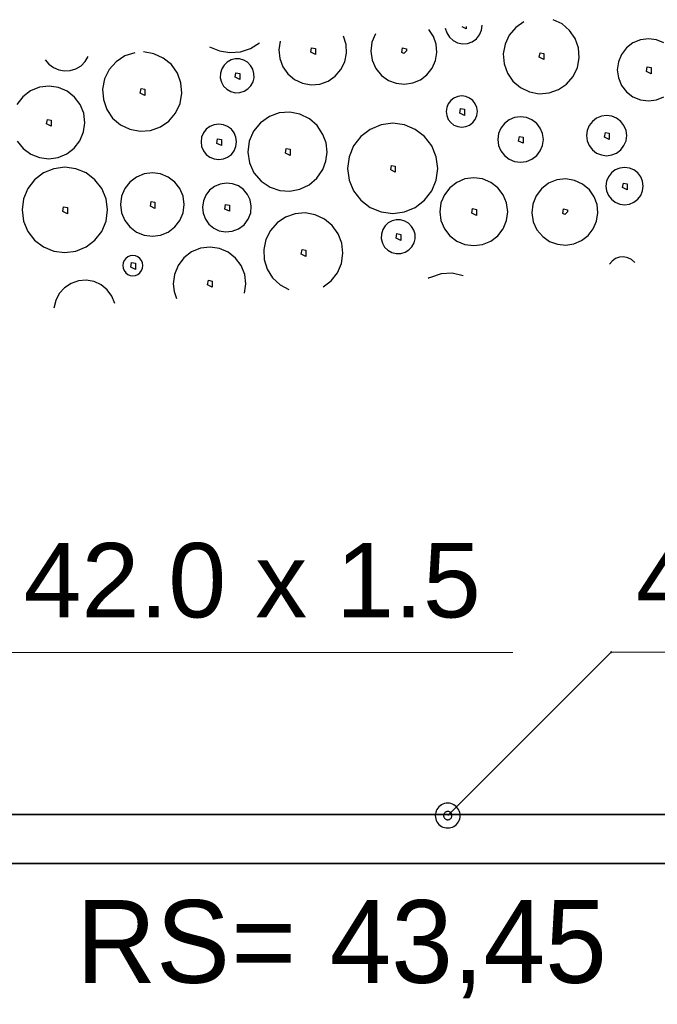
# Model space of a CAD drawing. Extents: x -94 to 1256, y 388 to 888.
# Tile 12 of 51: x 79 to 95, y 692 to 716. Entities that reach past the tile are written whole.
import ezdxf
from ezdxf.lldxf.tags import DXFTag

# ---------------------------------------------------------------- set-up
doc = ezdxf.new("R2010")
doc.units = 0
doc.layers.get('0').update_dxf_attribs({"lineweight": 25})
doc.layers.add('01AFU Allgemein Bemaßung', color=7, linetype='Continuous', lineweight=25)
for name, color, linetype, lineweight, true_color in [('S_Betriebswasser', 3, 'Buchstabe-B', 35, 0x00ff00), ('S_Mass', 150, 'Continuous', 25, 0x007fff), ('X_Schraffur', 7, 'Continuous', 25, 0xc0c0c0)]:
    doc.layers.add(name, color=color, linetype=linetype, lineweight=lineweight, true_color=true_color)
doc.styles.get("Standard").update_dxf_attribs({"font": 'arial.ttf'})
tags = doc.linetypes.add('Buchstabe-B', pattern='A,82,-6,["B",Standard,S=3.6,R=0,X=-3.6,Y=-1.8],-2', length=90).pattern_tags.tags
tags[15:16] = [DXFTag(74, 4), DXFTag(75, 0), DXFTag(340, '0'), DXFTag(46, 0.0), DXFTag(50, 0.0), DXFTag(44, 0.0), DXFTag(45, 0.0)]
tags[4:5] = [DXFTag(74, 4), DXFTag(75, 0), DXFTag(340, '0'), DXFTag(46, 0.0), DXFTag(50, 0.0), DXFTag(44, 0.0), DXFTag(45, 0.0)]

# ---------------------------------------------------------------- blocks, each defined once
blk = doc.blocks.new('Schraffur-A07F5X31WF', base_point=(-12.157, 701.616))
at = {"color": 0, "linetype": 'ByBlock', "lineweight": -2, "ltscale": 0.25}
for p, q in [((90.322, 715.534), (90.339, 715.654)), ((91.343, 715.734), (91.146, 715.597)), ((92.265, 715.686), (92.049, 715.789)), ((92.446, 715.53), (92.265, 715.686)), ((87.764, 715.451), (87.675, 715.248)), ((89.159, 715.386), (89.048, 715.552)), ((89.443, 715.584), (89.479, 715.468)), ((89.479, 715.468), (89.544, 715.365)), ((89.952, 715.566), (89.851, 715.616)), ((89.952, 715.624), (89.952, 715.566)), ((90.197, 715.329), (90.273, 715.423)), ((90.273, 715.423), (90.322, 715.534)), ((90.991, 715.415), (90.889, 715.199)), ((91.146, 715.597), (90.991, 715.415)), ((92.582, 715.332), (92.446, 715.53)), ((84.743, 715.096), (84.962, 715.23)), ((85.457, 715.269), (85.425, 715.061)), ((87.051, 715.189), (86.985, 715.39)), ((87.062, 714.978), (87.051, 715.189)), ((87.675, 715.248), (87.644, 715.028)), ((89.224, 715.197), (89.159, 715.386)), ((89.241, 714.997), (89.224, 715.197)), ((89.544, 715.365), (89.635, 715.284)), ((89.635, 715.284), (89.743, 715.23)), ((89.743, 715.23), (89.863, 715.207)), ((89.863, 715.207), (89.984, 715.217)), ((89.984, 715.217), (90.098, 715.258)), ((90.098, 715.258), (90.197, 715.329)), ((90.889, 715.199), (90.846, 714.963)), ((92.661, 715.106), (92.582, 715.332)), ((93.976, 715.227), (93.82, 715.107)), ((94.157, 715.302), (93.976, 715.227)), ((94.351, 715.327), (94.157, 715.302)), ((94.546, 715.302), (94.351, 715.327)), ((94.727, 715.227), (94.546, 715.302)), ((81.945, 714.992), (81.706, 714.912)), ((82.406, 714.967), (82.157, 715.009)), ((82.635, 714.863), (82.406, 714.967)), ((83.753, 715.135), (83.99, 715.036)), ((83.99, 715.036), (84.243, 714.996)), ((84.243, 714.996), (84.499, 715.016)), ((84.499, 715.016), (84.743, 715.096)), ((85.425, 715.061), (85.446, 714.851)), ((86.197, 715.002), (86.216, 715.113)), ((86.309, 714.946), (86.197, 715.002)), ((86.216, 715.113), (86.309, 715.094)), ((86.309, 715.094), (86.309, 714.946)), ((87.02, 714.771), (87.062, 714.978)), ((87.644, 715.028), (87.676, 714.809)), ((88.396, 714.994), (88.414, 715.106)), ((88.444, 714.971), (88.396, 714.994)), ((88.414, 715.106), (88.507, 715.087)), ((88.444, 714.971), (88.507, 715.035)), ((88.507, 715.087), (88.507, 715.035)), ((89.208, 714.8), (89.241, 714.997)), ((90.846, 714.963), (90.865, 714.724)), ((91.716, 714.881), (91.734, 714.992)), ((91.734, 714.992), (91.827, 714.974)), ((91.827, 714.974), (91.827, 714.825)), ((92.679, 714.868), (92.661, 715.106)), ((93.701, 714.952), (93.626, 714.771)), ((93.82, 715.107), (93.701, 714.952)), ((79.785, 714.821), (79.873, 714.715)), ((79.873, 714.715), (79.983, 714.631)), ((80.647, 714.678), (80.748, 714.78)), ((80.748, 714.78), (80.821, 714.903)), ((81.496, 714.773), (81.33, 714.584)), ((81.706, 714.912), (81.496, 714.773)), ((82.829, 714.703), (82.635, 714.863)), ((82.974, 714.497), (82.829, 714.703)), ((84.177, 714.766), (84.101, 714.694)), ((84.27, 714.817), (84.177, 714.766)), ((84.372, 714.842), (84.27, 714.817)), ((84.477, 714.84), (84.372, 714.842)), ((84.579, 714.812), (84.477, 714.84)), ((84.67, 714.759), (84.579, 714.812)), ((84.744, 714.685), (84.67, 714.759)), ((85.446, 714.851), (85.52, 714.653)), ((86.926, 714.582), (87.02, 714.771)), ((87.676, 714.809), (87.767, 714.606)), ((89.126, 714.617), (89.208, 714.8)), ((90.865, 714.724), (90.945, 714.499)), ((91.827, 714.825), (91.716, 714.881)), ((92.636, 714.632), (92.679, 714.868)), ((93.626, 714.771), (93.6, 714.576)), ((79.983, 714.631), (80.11, 714.576)), ((80.11, 714.576), (80.246, 714.551)), ((80.246, 714.551), (80.389, 714.56)), ((80.389, 714.56), (80.525, 714.603)), ((80.525, 714.603), (80.647, 714.678)), ((81.33, 714.584), (81.218, 714.358)), ((83.061, 714.261), (82.974, 714.497)), ((84.013, 714.499), (84.01, 714.388)), ((84.045, 714.605), (84.013, 714.499)), ((84.101, 714.694), (84.045, 714.605)), ((84.372, 714.398), (84.39, 714.509)), ((84.39, 714.509), (84.483, 714.49)), ((84.483, 714.49), (84.483, 714.342)), ((84.797, 714.594), (84.744, 714.685)), ((84.825, 714.492), (84.797, 714.594)), ((84.827, 714.387), (84.825, 714.492)), ((85.52, 714.653), (85.642, 714.481)), ((85.642, 714.481), (85.804, 714.346)), ((86.788, 714.423), (86.926, 714.582)), ((87.767, 714.606), (87.909, 714.437)), ((88.843, 714.339), (89.002, 714.46)), ((89.002, 714.46), (89.126, 714.617)), ((90.945, 714.499), (91.081, 714.302)), ((92.532, 714.416), (92.636, 714.632)), ((93.6, 714.576), (93.626, 714.382)), ((94.304, 714.54), (94.323, 714.651)), ((94.416, 714.484), (94.304, 714.54)), ((94.323, 714.651), (94.416, 714.633)), ((94.416, 714.633), (94.416, 714.484)), ((81.218, 714.358), (81.17, 714.111)), ((83.084, 714.01), (83.061, 714.261)), ((84.01, 714.388), (84.037, 714.281)), ((84.037, 714.281), (84.092, 714.185)), ((84.483, 714.342), (84.372, 714.398)), ((84.751, 714.192), (84.802, 714.285)), ((84.802, 714.285), (84.827, 714.387)), ((85.804, 714.346), (85.996, 714.256)), ((85.996, 714.256), (86.203, 714.219)), ((86.203, 714.219), (86.414, 714.235)), ((86.414, 714.235), (86.613, 714.305)), ((86.613, 714.305), (86.788, 714.423)), ((87.909, 714.437), (88.074, 714.322)), ((88.074, 714.322), (88.261, 714.253)), ((88.261, 714.253), (88.46, 714.232)), ((88.46, 714.232), (88.658, 714.261)), ((88.658, 714.261), (88.843, 714.339)), ((91.081, 714.302), (91.263, 714.147)), ((92.179, 714.099), (92.377, 714.234)), ((92.377, 714.234), (92.532, 714.416)), ((93.626, 714.382), (93.701, 714.201)), ((79.429, 714.068), (79.243, 713.926)), ((79.646, 714.156), (79.429, 714.068)), ((79.878, 714.183), (79.646, 714.156)), ((80.103, 714.15), (79.878, 714.183)), ((80.311, 714.06), (80.103, 714.15)), ((80.49, 713.919), (80.311, 714.06)), ((81.17, 714.111), (81.187, 713.86)), ((82.079, 714.014), (82.098, 714.126)), ((82.19, 713.959), (82.079, 714.014)), ((82.098, 714.126), (82.19, 714.107)), ((82.19, 714.107), (82.19, 713.959)), ((83.04, 713.762), (83.084, 714.01)), ((84.092, 714.185), (84.17, 714.107)), ((84.17, 714.107), (84.266, 714.052)), ((84.266, 714.052), (84.373, 714.025)), ((84.373, 714.025), (84.484, 714.028)), ((84.484, 714.028), (84.59, 714.06)), ((84.59, 714.06), (84.679, 714.116)), ((84.679, 714.116), (84.751, 714.192)), ((91.263, 714.147), (91.48, 714.044)), ((91.48, 714.044), (91.715, 714)), ((91.715, 714), (91.954, 714.019)), ((91.954, 714.019), (92.179, 714.099)), ((93.701, 714.201), (93.82, 714.045)), ((93.82, 714.045), (93.976, 713.926)), ((79.243, 713.926), (79.101, 713.74)), ((80.627, 713.738), (80.49, 713.919)), ((81.187, 713.86), (81.269, 713.622)), ((82.933, 713.533), (83.04, 713.762)), ((89.516, 713.759), (89.479, 713.668)), ((89.576, 713.837), (89.516, 713.759)), ((89.655, 713.897), (89.576, 713.837)), ((89.746, 713.935), (89.655, 713.897)), ((89.844, 713.948), (89.746, 713.935)), ((89.941, 713.935), (89.844, 713.948)), ((90.032, 713.897), (89.941, 713.935)), ((90.111, 713.837), (90.032, 713.897)), ((90.171, 713.759), (90.111, 713.837)), ((90.208, 713.668), (90.171, 713.759)), ((93.976, 713.926), (94.157, 713.851)), ((94.157, 713.851), (94.351, 713.825)), ((94.351, 713.825), (94.546, 713.851)), ((94.546, 713.851), (94.727, 713.926)), ((80.712, 713.527), (80.627, 713.738)), ((80.74, 713.301), (80.712, 713.527)), ((81.269, 713.622), (81.41, 713.413)), ((82.771, 713.341), (82.933, 713.533)), ((85.436, 713.536), (85.197, 713.452)), ((85.688, 713.555), (85.436, 713.536)), ((85.936, 713.508), (85.688, 713.555)), ((86.163, 713.397), (85.936, 713.508)), ((89.479, 713.668), (89.466, 713.57)), ((89.466, 713.57), (89.479, 713.472)), ((89.796, 713.534), (89.815, 713.645)), ((89.908, 713.478), (89.796, 713.534)), ((89.815, 713.645), (89.908, 713.627)), ((89.908, 713.627), (89.908, 713.478)), ((90.221, 713.57), (90.208, 713.668)), ((90.208, 713.472), (90.221, 713.57)), ((79.816, 713.27), (79.835, 713.381)), ((79.927, 713.214), (79.816, 713.27)), ((79.835, 713.381), (79.927, 713.363)), ((79.927, 713.363), (79.927, 713.214)), ((80.709, 713.076), (80.74, 713.301)), ((81.41, 713.413), (81.601, 713.249)), ((82.564, 713.198), (82.771, 713.341)), ((84.981, 713.301), (84.815, 713.096)), ((85.197, 713.452), (84.981, 713.301)), ((86.353, 713.23), (86.163, 713.397)), ((88.175, 713.285), (87.893, 713.247)), ((88.457, 713.247), (88.175, 713.285)), ((89.479, 713.472), (89.516, 713.381)), ((89.516, 713.381), (89.576, 713.303)), ((89.576, 713.303), (89.655, 713.243)), ((90.032, 713.243), (90.111, 713.303)), ((90.111, 713.303), (90.171, 713.381)), ((90.171, 713.381), (90.208, 713.472)), ((90.874, 713.284), (90.786, 713.17)), ((90.988, 713.371), (90.874, 713.284)), ((91.121, 713.426), (90.988, 713.371)), ((91.264, 713.445), (91.121, 713.426)), ((91.406, 713.426), (91.264, 713.445)), ((91.539, 713.371), (91.406, 713.426)), ((91.653, 713.284), (91.539, 713.371)), ((91.741, 713.17), (91.653, 713.284)), ((92.998, 713.332), (92.921, 713.232)), ((93.099, 713.409), (92.998, 713.332)), ((93.216, 713.458), (93.099, 713.409)), ((93.342, 713.474), (93.216, 713.458)), ((93.467, 713.458), (93.342, 713.474)), ((93.585, 713.409), (93.467, 713.458)), ((93.685, 713.332), (93.585, 713.409)), ((93.762, 713.232), (93.685, 713.332)), ((80.622, 712.866), (80.709, 713.076)), ((81.601, 713.249), (81.828, 713.14)), ((81.828, 713.14), (82.075, 713.093)), ((82.075, 713.093), (82.327, 713.113)), ((82.327, 713.113), (82.564, 713.198)), ((83.604, 713.052), (83.561, 712.948)), ((83.672, 713.141), (83.604, 713.052)), ((83.761, 713.209), (83.672, 713.141)), ((83.864, 713.251), (83.761, 713.209)), ((83.975, 713.266), (83.864, 713.251)), ((84.086, 713.251), (83.975, 713.266)), ((84.189, 713.209), (84.086, 713.251)), ((84.278, 713.141), (84.189, 713.209)), ((84.346, 713.052), (84.278, 713.141)), ((84.389, 712.948), (84.346, 713.052)), ((84.815, 713.096), (84.711, 712.853)), ((86.492, 713.019), (86.353, 713.23)), ((87.63, 713.139), (87.405, 712.965)), ((87.893, 713.247), (87.63, 713.139)), ((88.72, 713.139), (88.457, 713.247)), ((88.945, 712.965), (88.72, 713.139)), ((89.655, 713.243), (89.746, 713.205)), ((89.746, 713.205), (89.844, 713.192)), ((89.844, 713.192), (89.941, 713.205)), ((89.941, 713.205), (90.032, 713.243)), ((90.731, 713.037), (90.712, 712.894)), ((90.786, 713.17), (90.731, 713.037)), ((91.796, 713.037), (91.741, 713.17)), ((91.815, 712.894), (91.796, 713.037)), ((92.873, 713.114), (92.856, 712.989)), ((92.921, 713.232), (92.873, 713.114)), ((93.295, 712.953), (93.313, 713.064)), ((93.313, 713.064), (93.406, 713.045)), ((93.406, 713.045), (93.406, 712.897)), ((93.811, 713.114), (93.762, 713.232)), ((93.827, 712.989), (93.811, 713.114)), ((79.109, 712.858), (79.25, 712.679)), ((80.483, 712.686), (80.622, 712.866)), ((83.561, 712.948), (83.547, 712.838)), ((83.547, 712.838), (83.561, 712.727)), ((83.928, 712.801), (83.946, 712.913)), ((84.039, 712.746), (83.928, 712.801)), ((83.946, 712.913), (84.039, 712.894)), ((84.039, 712.894), (84.039, 712.746)), ((84.403, 712.838), (84.389, 712.948)), ((84.389, 712.727), (84.403, 712.838)), ((84.711, 712.853), (84.677, 712.592)), ((86.565, 712.811), (86.492, 713.019)), ((86.589, 712.592), (86.565, 712.811)), ((87.405, 712.965), (87.232, 712.74)), ((89.118, 712.74), (88.945, 712.965)), ((90.712, 712.894), (90.731, 712.751)), ((91.217, 712.858), (91.235, 712.969)), ((91.328, 712.802), (91.217, 712.858)), ((91.235, 712.969), (91.328, 712.951)), ((91.328, 712.951), (91.328, 712.802)), ((91.796, 712.751), (91.815, 712.894)), ((92.856, 712.989), (92.873, 712.863)), ((92.873, 712.863), (92.921, 712.746)), ((93.406, 712.897), (93.295, 712.953)), ((93.762, 712.746), (93.811, 712.863)), ((93.811, 712.863), (93.827, 712.989)), ((79.25, 712.679), (79.432, 712.543)), ((80.303, 712.547), (80.483, 712.686)), ((83.561, 712.727), (83.604, 712.623)), ((83.604, 712.623), (83.672, 712.535)), ((84.278, 712.535), (84.346, 712.623)), ((84.346, 712.623), (84.389, 712.727)), ((84.677, 712.592), (84.716, 712.331)), ((85.585, 712.565), (85.604, 712.676)), ((85.697, 712.509), (85.585, 712.565)), ((85.604, 712.676), (85.697, 712.658)), ((85.697, 712.658), (85.697, 712.509)), ((86.561, 712.373), (86.589, 712.592)), ((87.232, 712.74), (87.123, 712.477)), ((89.227, 712.477), (89.118, 712.74)), ((90.731, 712.751), (90.786, 712.618)), ((90.786, 712.618), (90.874, 712.504)), ((91.653, 712.504), (91.741, 712.618)), ((91.741, 712.618), (91.796, 712.751)), ((92.921, 712.746), (92.998, 712.645)), ((92.998, 712.645), (93.099, 712.568)), ((93.099, 712.568), (93.216, 712.52)), ((93.467, 712.52), (93.585, 712.568)), ((93.585, 712.568), (93.685, 712.645)), ((93.685, 712.645), (93.762, 712.746)), ((79.432, 712.543), (79.642, 712.457)), ((79.642, 712.457), (79.868, 712.429)), ((79.868, 712.429), (80.093, 712.46)), ((80.093, 712.46), (80.303, 712.547)), ((83.672, 712.535), (83.761, 712.467)), ((83.761, 712.467), (83.864, 712.424)), ((83.864, 712.424), (83.975, 712.409)), ((83.975, 712.409), (84.086, 712.424)), ((84.086, 712.424), (84.189, 712.467)), ((84.189, 712.467), (84.278, 712.535)), ((84.716, 712.331), (84.825, 712.09)), ((86.484, 712.166), (86.561, 712.373)), ((87.123, 712.477), (87.086, 712.195)), ((89.264, 712.195), (89.227, 712.477)), ((90.874, 712.504), (90.988, 712.417)), ((90.988, 712.417), (91.121, 712.362)), ((91.121, 712.362), (91.264, 712.343)), ((91.264, 712.343), (91.406, 712.362)), ((91.406, 712.362), (91.539, 712.417)), ((91.539, 712.417), (91.653, 712.504)), ((93.216, 712.52), (93.342, 712.503)), ((93.342, 712.503), (93.467, 712.52)), ((79.739, 712.085), (79.525, 711.921)), ((79.988, 712.188), (79.739, 712.085)), ((80.255, 712.223), (79.988, 712.188)), ((80.522, 712.188), (80.255, 712.223)), ((80.771, 712.085), (80.522, 712.188)), ((80.984, 711.921), (80.771, 712.085)), ((82.37, 712.09), (82.171, 712.064)), ((82.569, 712.064), (82.37, 712.09)), ((84.825, 712.09), (84.995, 711.889)), ((86.344, 711.963), (86.484, 712.166)), ((87.086, 712.195), (87.123, 711.913)), ((88.128, 712.159), (88.146, 712.27)), ((88.239, 712.103), (88.128, 712.159)), ((88.146, 712.27), (88.239, 712.252)), ((88.239, 712.252), (88.239, 712.103)), ((89.227, 711.913), (89.264, 712.195)), ((93.458, 712.087), (93.387, 711.994)), ((93.552, 712.159), (93.458, 712.087)), ((93.66, 712.204), (93.552, 712.159)), ((93.777, 712.219), (93.66, 712.204)), ((93.894, 712.204), (93.777, 712.219)), ((94.003, 712.159), (93.894, 712.204)), ((94.096, 712.087), (94.003, 712.159)), ((94.168, 711.994), (94.096, 712.087)), ((79.525, 711.921), (79.361, 711.707)), ((81.148, 711.707), (80.984, 711.921)), ((81.828, 711.866), (81.706, 711.707)), ((81.986, 711.987), (81.828, 711.866)), ((82.171, 712.064), (81.986, 711.987)), ((82.754, 711.987), (82.569, 712.064)), ((82.912, 711.866), (82.754, 711.987)), ((83.034, 711.707), (82.912, 711.866)), ((84.158, 711.84), (84.01, 711.818)), ((84.307, 711.824), (84.158, 711.84)), ((84.995, 711.889), (85.214, 711.741)), ((86.157, 711.802), (86.344, 711.963)), ((87.123, 711.913), (87.232, 711.651)), ((89.118, 711.651), (89.227, 711.913)), ((89.723, 711.859), (89.554, 711.729)), ((89.921, 711.941), (89.723, 711.859)), ((90.134, 711.969), (89.921, 711.941)), ((90.346, 711.941), (90.134, 711.969)), ((90.544, 711.859), (90.346, 711.941)), ((90.713, 711.729), (90.544, 711.859)), ((92.139, 711.917), (91.939, 711.837)), ((92.354, 711.94), (92.139, 711.917)), ((92.566, 711.905), (92.354, 711.94)), ((92.762, 711.815), (92.566, 711.905)), ((93.342, 711.885), (93.326, 711.768)), ((93.387, 711.994), (93.342, 711.885)), ((93.73, 711.732), (93.748, 711.843)), ((93.748, 711.843), (93.841, 711.825)), ((94.213, 711.885), (94.168, 711.994)), ((94.228, 711.768), (94.213, 711.885)), ((79.361, 711.707), (79.258, 711.458)), ((81.251, 711.458), (81.148, 711.707)), ((81.706, 711.707), (81.629, 711.522)), ((83.111, 711.522), (83.034, 711.707)), ((83.753, 711.667), (83.661, 711.549)), ((83.872, 711.759), (83.753, 711.667)), ((84.01, 711.818), (83.872, 711.759)), ((84.448, 711.771), (84.307, 711.824)), ((84.57, 711.684), (84.448, 711.771)), ((84.666, 711.569), (84.57, 711.684)), ((85.214, 711.741), (85.448, 711.663)), ((85.448, 711.663), (85.694, 711.647)), ((85.694, 711.647), (85.936, 711.694)), ((85.936, 711.694), (86.157, 711.802)), ((87.232, 711.651), (87.405, 711.425)), ((88.945, 711.425), (89.118, 711.651)), ((89.554, 711.729), (89.423, 711.559)), ((90.844, 711.559), (90.713, 711.729)), ((91.767, 711.706), (91.637, 711.535)), ((91.939, 711.837), (91.767, 711.706)), ((92.926, 711.675), (92.762, 711.815)), ((93.041, 711.51), (92.926, 711.675)), ((93.326, 711.768), (93.342, 711.652)), ((93.342, 711.652), (93.387, 711.543)), ((93.841, 711.676), (93.73, 711.732)), ((93.841, 711.825), (93.841, 711.676)), ((94.168, 711.543), (94.213, 711.652)), ((94.213, 711.652), (94.228, 711.768)), ((79.258, 711.458), (79.223, 711.191)), ((81.287, 711.191), (81.251, 711.458)), ((81.629, 711.522), (81.603, 711.323)), ((82.323, 711.287), (82.341, 711.398)), ((82.341, 711.398), (82.434, 711.38)), ((82.434, 711.38), (82.434, 711.231)), ((83.137, 711.323), (83.111, 711.522)), ((83.603, 711.411), (83.581, 711.262)), ((83.661, 711.549), (83.603, 711.411)), ((84.73, 711.433), (84.666, 711.569)), ((84.758, 711.285), (84.73, 711.433)), ((87.405, 711.425), (87.63, 711.252)), ((88.72, 711.252), (88.945, 711.425)), ((89.423, 711.559), (89.341, 711.361)), ((90.926, 711.361), (90.844, 711.559)), ((91.637, 711.535), (91.557, 711.335)), ((93.111, 711.321), (93.041, 711.51)), ((93.387, 711.543), (93.458, 711.449)), ((93.458, 711.449), (93.552, 711.378)), ((93.552, 711.378), (93.66, 711.333)), ((93.894, 711.333), (94.003, 711.378)), ((94.003, 711.378), (94.096, 711.449)), ((94.096, 711.449), (94.168, 711.543)), ((79.223, 711.191), (79.258, 710.924)), ((80.208, 711.155), (80.226, 711.266)), ((80.319, 711.099), (80.208, 711.155)), ((80.226, 711.266), (80.319, 711.248)), ((80.319, 711.248), (80.319, 711.099)), ((81.251, 710.924), (81.287, 711.191)), ((81.603, 711.323), (81.629, 711.125)), ((82.434, 711.231), (82.323, 711.287)), ((83.111, 711.125), (83.137, 711.323)), ((83.581, 711.262), (83.597, 711.113)), ((84.123, 711.214), (84.141, 711.326)), ((84.234, 711.159), (84.123, 711.214)), ((84.141, 711.326), (84.234, 711.307)), ((84.234, 711.307), (84.234, 711.159)), ((84.745, 711.121), (84.758, 711.285)), ((87.63, 711.252), (87.893, 711.143)), ((87.893, 711.143), (88.175, 711.106)), ((88.175, 711.106), (88.457, 711.143)), ((88.457, 711.143), (88.72, 711.252)), ((89.341, 711.361), (89.313, 711.149)), ((89.313, 711.149), (89.341, 710.936)), ((90.086, 711.113), (90.105, 711.224)), ((90.105, 711.224), (90.198, 711.205)), ((90.198, 711.205), (90.198, 711.057)), ((90.954, 711.149), (90.926, 711.361)), ((90.926, 710.936), (90.954, 711.149)), ((91.557, 711.335), (91.534, 711.12)), ((92.285, 711.105), (92.304, 711.217)), ((92.304, 711.217), (92.396, 711.198)), ((92.333, 711.082), (92.396, 711.145)), ((92.396, 711.198), (92.396, 711.145)), ((93.131, 711.12), (93.111, 711.321)), ((93.66, 711.333), (93.777, 711.317)), ((93.777, 711.317), (93.894, 711.333)), ((79.258, 710.924), (79.361, 710.675)), ((81.148, 710.675), (81.251, 710.924)), ((81.629, 711.125), (81.706, 710.94)), ((81.706, 710.94), (81.828, 710.781)), ((82.912, 710.781), (83.034, 710.94)), ((83.034, 710.94), (83.111, 711.125)), ((83.597, 711.113), (83.65, 710.973)), ((83.65, 710.973), (83.737, 710.851)), ((84.587, 710.834), (84.686, 710.966)), ((84.686, 710.966), (84.745, 711.121)), ((85.587, 711.019), (85.383, 710.882)), ((85.818, 711.1), (85.587, 711.019)), ((86.063, 711.119), (85.818, 711.1)), ((86.304, 711.075), (86.063, 711.119)), ((86.527, 710.972), (86.304, 711.075)), ((86.716, 710.816), (86.527, 710.972)), ((88.159, 710.928), (88.066, 710.877)), ((88.261, 710.953), (88.159, 710.928)), ((88.366, 710.951), (88.261, 710.953)), ((88.468, 710.923), (88.366, 710.951)), ((88.559, 710.87), (88.468, 710.923)), ((89.341, 710.936), (89.423, 710.739)), ((90.198, 711.057), (90.086, 711.113)), ((90.844, 710.739), (90.926, 710.936)), ((91.534, 711.12), (91.569, 710.908)), ((91.569, 710.908), (91.659, 710.712)), ((92.333, 711.082), (92.285, 711.105)), ((93.02, 710.736), (93.1, 710.921)), ((93.1, 710.921), (93.131, 711.12)), ((79.361, 710.675), (79.525, 710.462)), ((80.984, 710.462), (81.148, 710.675)), ((81.828, 710.781), (81.986, 710.659)), ((81.986, 710.659), (82.171, 710.582)), ((82.569, 710.582), (82.754, 710.659)), ((82.754, 710.659), (82.912, 710.781)), ((83.737, 710.851), (83.852, 710.754)), ((83.852, 710.754), (83.988, 710.69)), ((83.988, 710.69), (84.135, 710.662)), ((84.135, 710.662), (84.3, 710.676)), ((84.3, 710.676), (84.454, 710.735)), ((84.454, 710.735), (84.587, 710.834)), ((85.221, 710.698), (85.111, 710.479)), ((85.383, 710.882), (85.221, 710.698)), ((86.859, 710.617), (86.716, 710.816)), ((87.934, 710.716), (87.902, 710.61)), ((87.99, 710.805), (87.934, 710.716)), ((88.066, 710.877), (87.99, 710.805)), ((88.633, 710.796), (88.559, 710.87)), ((88.686, 710.705), (88.633, 710.796)), ((88.715, 710.603), (88.686, 710.705)), ((89.423, 710.739), (89.554, 710.569)), ((90.713, 710.569), (90.844, 710.739)), ((91.659, 710.712), (91.798, 710.547)), ((92.897, 710.577), (93.02, 710.736)), ((79.525, 710.462), (79.739, 710.298)), ((80.771, 710.298), (80.984, 710.462)), ((82.171, 710.582), (82.37, 710.556)), ((82.37, 710.556), (82.569, 710.582)), ((85.111, 710.479), (85.06, 710.239)), ((86.947, 710.388), (86.859, 710.617)), ((87.902, 710.61), (87.899, 710.499)), ((87.899, 710.499), (87.926, 710.392)), ((88.261, 710.508), (88.279, 710.62)), ((88.372, 710.453), (88.261, 710.508)), ((88.279, 710.62), (88.372, 710.601)), ((88.372, 710.601), (88.372, 710.453)), ((88.691, 710.396), (88.716, 710.498)), ((88.716, 710.498), (88.715, 710.603)), ((89.554, 710.569), (89.723, 710.438)), ((89.723, 710.438), (89.921, 710.357)), ((90.346, 710.357), (90.544, 710.438)), ((90.544, 710.438), (90.713, 710.569)), ((91.798, 710.547), (91.964, 710.433)), ((91.964, 710.433), (92.153, 710.363)), ((92.553, 710.374), (92.738, 710.453)), ((92.738, 710.453), (92.897, 710.577)), ((79.739, 710.298), (79.988, 710.195)), ((79.988, 710.195), (80.255, 710.16)), ((80.255, 710.16), (80.522, 710.195)), ((80.522, 710.195), (80.771, 710.298)), ((83.318, 710.179), (83.132, 710.037)), ((83.535, 710.267), (83.318, 710.179)), ((83.767, 710.294), (83.535, 710.267)), ((83.992, 710.261), (83.767, 710.294)), ((84.202, 710.17), (83.992, 710.261)), ((85.06, 710.239), (85.071, 709.994)), ((85.968, 710.125), (85.987, 710.237)), ((85.987, 710.237), (86.079, 710.218)), ((86.079, 710.218), (86.08, 710.07)), ((86.974, 710.144), (86.947, 710.388)), ((87.926, 710.392), (87.981, 710.296)), ((87.981, 710.296), (88.059, 710.218)), ((88.059, 710.218), (88.155, 710.163)), ((88.479, 710.171), (88.568, 710.227)), ((88.568, 710.227), (88.64, 710.303)), ((88.64, 710.303), (88.691, 710.396)), ((89.921, 710.357), (90.134, 710.329)), ((90.134, 710.329), (90.346, 710.357)), ((92.153, 710.363), (92.354, 710.343)), ((92.354, 710.343), (92.553, 710.374)), ((81.687, 709.97), (81.663, 709.911)), ((81.726, 710.02), (81.687, 709.97)), ((81.776, 710.059), (81.726, 710.02)), ((81.835, 710.083), (81.776, 710.059)), ((81.898, 710.092), (81.835, 710.083)), ((81.961, 710.083), (81.898, 710.092)), ((82.02, 710.059), (81.961, 710.083)), ((82.071, 710.02), (82.02, 710.059)), ((82.11, 709.97), (82.071, 710.02)), ((82.134, 709.911), (82.11, 709.97)), ((83.132, 710.037), (82.99, 709.851)), ((84.381, 710.029), (84.202, 710.17)), ((84.517, 709.846), (84.381, 710.029)), ((85.071, 709.994), (85.145, 709.76)), ((86.08, 710.07), (85.968, 710.125)), ((86.938, 709.901), (86.974, 710.144)), ((88.155, 710.163), (88.262, 710.136)), ((88.262, 710.136), (88.373, 710.139)), ((88.373, 710.139), (88.479, 710.171)), ((93.475, 709.957), (93.41, 709.878)), ((93.557, 710.015), (93.475, 709.957)), ((93.653, 710.05), (93.557, 710.015)), ((93.754, 710.058), (93.653, 710.05)), ((93.853, 710.039), (93.754, 710.058)), ((93.944, 709.994), (93.853, 710.039)), ((94.02, 709.926), (93.944, 709.994)), ((81.663, 709.911), (81.654, 709.848)), ((81.654, 709.848), (81.663, 709.784)), ((81.663, 709.784), (81.687, 709.726)), ((81.687, 709.726), (81.726, 709.675)), ((81.851, 709.811), (81.87, 709.923)), ((81.963, 709.756), (81.851, 709.811)), ((81.87, 709.923), (81.962, 709.904)), ((81.962, 709.904), (81.963, 709.756)), ((82.071, 709.675), (82.11, 709.726)), ((82.11, 709.726), (82.134, 709.784)), ((82.142, 709.848), (82.134, 709.911)), ((82.134, 709.784), (82.142, 709.848)), ((82.99, 709.851), (82.903, 709.635)), ((84.602, 709.635), (84.517, 709.846)), ((85.145, 709.76), (85.275, 709.552)), ((86.842, 709.675), (86.938, 709.901)), ((80.587, 709.478), (80.408, 709.416)), ((80.775, 709.493), (80.587, 709.478)), ((80.962, 709.46), (80.775, 709.493)), ((81.726, 709.675), (81.776, 709.636)), ((81.776, 709.636), (81.835, 709.612)), ((81.835, 709.612), (81.898, 709.604)), ((81.898, 709.604), (81.961, 709.612)), ((81.961, 709.612), (82.02, 709.636)), ((82.02, 709.636), (82.071, 709.675)), ((82.903, 709.635), (82.875, 709.403)), ((83.705, 709.381), (83.724, 709.492)), ((83.724, 709.492), (83.816, 709.474)), ((83.816, 709.474), (83.817, 709.325)), ((84.629, 709.408), (84.602, 709.635)), ((85.275, 709.552), (85.454, 709.384)), ((86.497, 709.332), (86.691, 709.482)), ((86.691, 709.482), (86.842, 709.675)), ((89.059, 709.548), (89.031, 709.532)), ((89.087, 709.563), (89.059, 709.548)), ((89.343, 709.651), (89.087, 709.563)), ((89.614, 709.663), (89.343, 709.651)), ((89.878, 709.599), (89.614, 709.663)), ((80.25, 709.312), (80.123, 709.171)), ((80.408, 709.416), (80.25, 709.312)), ((81.134, 709.382), (80.962, 709.46)), ((81.281, 709.263), (81.134, 709.382)), ((81.394, 709.111), (81.281, 709.263)), ((82.875, 709.403), (82.897, 709.224)), ((82.897, 709.224), (82.955, 709.053)), ((83.817, 709.325), (83.705, 709.381)), ((84.597, 709.183), (84.629, 709.408)), ((85.454, 709.384), (85.67, 709.267)), ((80.035, 709.003), (79.992, 708.819)), ((80.123, 709.171), (80.035, 709.003)), ((81.466, 708.935), (81.394, 709.111))]:
    blk.add_line(p, q, dxfattribs=at)
blk = doc.blocks.new('MText-A07F5X55WF', base_point=(80.529, 692.516))
at = {"color": 0, "linetype": 'ByBlock', "lineweight": -2, "ltscale": 0.13, "char_height": 2, "attachment_point": 1}
for s, insert in [('{\\fCentury Gothic;RS}', (80.529, 694.516)), ('{\\fCentury Gothic;43,45}', (86.653, 694.516)), ('{\\fCentury Gothic;=}', (84.279, 694.516))]:
    blk.add_mtext(s, dxfattribs=dict(at, insert=insert))

msp = doc.modelspace()

# ---------------------------------------------------------------- linework, layer by layer
at = {"layer": 'S_Betriebswasser', "ltscale": 0.35}
for p, q in [((63.943, 696.587), (374.381, 696.587)), ((43.943, 695.399), (379.798, 695.399))]:
    msp.add_line(p, q, dxfattribs=at)
at = {"layer": 'S_Mass', "lineweight": 18}
for p, q in [((78.661, 700.495), (91.076, 700.495)), ((93.452, 700.505), (105.867, 700.505))]:
    msp.add_line(p, q, dxfattribs=at)
at = {"layer": 'S_Mass'}
for p, q in [((93.452, 700.505), (89.505, 696.558)), ((93.443, 700.507), (93.442, 700.506)), ((93.442, 700.506), (93.442, 700.505)), ((93.442, 700.505), (93.442, 700.503)), ((93.442, 700.503), (93.443, 700.502)), ((93.444, 700.51), (93.443, 700.508)), ((93.443, 700.508), (93.443, 700.507)), ((93.443, 700.502), (93.443, 700.501)), ((93.443, 700.501), (93.444, 700.5)), ((93.445, 700.512), (93.444, 700.511)), ((93.444, 700.511), (93.444, 700.51)), ((93.444, 700.5), (93.444, 700.499)), ((93.444, 700.499), (93.445, 700.498)), ((93.446, 700.513), (93.445, 700.512)), ((93.445, 700.498), (93.446, 700.497)), ((93.447, 700.513), (93.446, 700.513)), ((93.446, 700.497), (93.447, 700.496)), ((93.449, 700.514), (93.447, 700.513)), ((93.447, 700.496), (93.449, 700.495)), ((93.45, 700.514), (93.449, 700.514)), ((93.449, 700.495), (93.45, 700.495)), ((93.451, 700.515), (93.45, 700.514)), ((93.45, 700.495), (93.451, 700.495)), ((93.452, 700.515), (93.451, 700.515)), ((93.451, 700.495), (93.452, 700.495)), ((93.454, 700.515), (93.452, 700.515)), ((93.452, 700.495), (93.454, 700.495)), ((93.455, 700.514), (93.454, 700.515)), ((93.454, 700.495), (93.455, 700.495)), ((93.456, 700.514), (93.455, 700.514)), ((93.455, 700.495), (93.456, 700.495)), ((93.457, 700.513), (93.456, 700.514)), ((93.456, 700.495), (93.457, 700.496)), ((93.458, 700.513), (93.457, 700.513)), ((93.457, 700.496), (93.458, 700.497)), ((93.459, 700.512), (93.458, 700.513)), ((93.458, 700.497), (93.459, 700.498)), ((93.46, 700.511), (93.459, 700.512)), ((93.459, 700.498), (93.46, 700.499)), ((93.461, 700.51), (93.46, 700.511)), ((93.46, 700.499), (93.461, 700.5)), ((93.462, 700.508), (93.461, 700.51)), ((93.461, 700.5), (93.462, 700.501)), ((93.462, 700.507), (93.462, 700.508)), ((93.462, 700.506), (93.462, 700.507)), ((93.462, 700.505), (93.462, 700.506)), ((93.462, 700.503), (93.462, 700.505)), ((93.462, 700.502), (93.462, 700.503)), ((93.462, 700.501), (93.462, 700.502)), ((89.466, 696.855), (89.428, 696.847)), ((89.505, 696.858), (89.466, 696.855)), ((89.544, 696.855), (89.505, 696.858)), ((89.583, 696.847), (89.544, 696.855)), ((89.216, 696.635), (89.208, 696.597)), ((89.228, 696.672), (89.216, 696.635)), ((89.245, 696.708), (89.228, 696.672)), ((89.267, 696.74), (89.245, 696.708)), ((89.293, 696.77), (89.267, 696.74)), ((89.323, 696.796), (89.293, 696.77)), ((89.355, 696.817), (89.323, 696.796)), ((89.39, 696.835), (89.355, 696.817)), ((89.428, 696.847), (89.39, 696.835)), ((89.426, 696.618), (89.419, 696.608)), ((89.435, 696.628), (89.426, 696.618)), ((89.444, 696.637), (89.435, 696.628)), ((89.455, 696.644), (89.444, 696.637)), ((89.467, 696.65), (89.455, 696.644)), ((89.479, 696.654), (89.467, 696.65)), ((89.492, 696.657), (89.479, 696.654)), ((89.505, 696.658), (89.492, 696.657)), ((89.518, 696.657), (89.505, 696.658)), ((89.531, 696.654), (89.518, 696.657)), ((89.544, 696.65), (89.531, 696.654)), ((89.555, 696.644), (89.544, 696.65)), ((89.566, 696.637), (89.555, 696.644)), ((89.576, 696.628), (89.566, 696.637)), ((89.585, 696.618), (89.576, 696.628)), ((89.62, 696.835), (89.583, 696.847)), ((89.592, 696.608), (89.585, 696.618)), ((89.655, 696.817), (89.62, 696.835)), ((89.688, 696.796), (89.655, 696.817)), ((89.717, 696.77), (89.688, 696.796)), ((89.743, 696.74), (89.717, 696.77)), ((89.765, 696.708), (89.743, 696.74)), ((89.782, 696.672), (89.765, 696.708)), ((89.795, 696.635), (89.782, 696.672)), ((89.803, 696.597), (89.795, 696.635)), ((89.208, 696.597), (89.205, 696.558)), ((89.205, 696.558), (89.208, 696.518)), ((89.208, 696.518), (89.216, 696.48)), ((89.216, 696.48), (89.228, 696.443)), ((89.228, 696.443), (89.245, 696.408)), ((89.245, 696.408), (89.267, 696.375)), ((89.267, 696.375), (89.293, 696.345)), ((89.406, 696.571), (89.405, 696.558)), ((89.405, 696.558), (89.406, 696.545)), ((89.409, 696.583), (89.406, 696.571)), ((89.406, 696.545), (89.409, 696.532)), ((89.413, 696.596), (89.409, 696.583)), ((89.409, 696.532), (89.413, 696.519)), ((89.419, 696.608), (89.413, 696.596)), ((89.413, 696.519), (89.419, 696.508)), ((89.419, 696.508), (89.426, 696.497)), ((89.426, 696.497), (89.435, 696.487)), ((89.435, 696.487), (89.444, 696.478)), ((89.444, 696.478), (89.455, 696.471)), ((89.455, 696.471), (89.467, 696.465)), ((89.467, 696.465), (89.479, 696.461)), ((89.479, 696.461), (89.492, 696.458)), ((89.492, 696.458), (89.505, 696.458)), ((89.505, 696.458), (89.518, 696.458)), ((89.518, 696.458), (89.531, 696.461)), ((89.531, 696.461), (89.544, 696.465)), ((89.544, 696.465), (89.555, 696.471)), ((89.555, 696.471), (89.566, 696.478)), ((89.566, 696.478), (89.576, 696.487)), ((89.576, 696.487), (89.585, 696.497)), ((89.585, 696.497), (89.592, 696.508)), ((89.598, 696.596), (89.592, 696.608)), ((89.592, 696.508), (89.598, 696.519)), ((89.602, 696.583), (89.598, 696.596)), ((89.598, 696.519), (89.602, 696.532)), ((89.604, 696.571), (89.602, 696.583)), ((89.602, 696.532), (89.604, 696.545)), ((89.605, 696.558), (89.604, 696.571)), ((89.604, 696.545), (89.605, 696.558)), ((89.717, 696.345), (89.743, 696.375)), ((89.743, 696.375), (89.765, 696.408)), ((89.765, 696.408), (89.782, 696.443)), ((89.782, 696.443), (89.795, 696.48)), ((89.795, 696.48), (89.803, 696.518)), ((89.805, 696.558), (89.803, 696.597)), ((89.803, 696.518), (89.805, 696.558)), ((89.293, 696.345), (89.323, 696.32)), ((89.323, 696.32), (89.355, 696.298)), ((89.355, 696.298), (89.39, 696.28)), ((89.39, 696.28), (89.428, 696.268)), ((89.428, 696.268), (89.466, 696.26)), ((89.466, 696.26), (89.505, 696.258)), ((89.505, 696.258), (89.544, 696.26)), ((89.544, 696.26), (89.583, 696.268)), ((89.583, 696.268), (89.62, 696.28)), ((89.62, 696.28), (89.655, 696.298)), ((89.655, 696.298), (89.688, 696.32)), ((89.688, 696.32), (89.717, 696.345))]:
    msp.add_line(p, q, dxfattribs=at)

# ---------------------------------------------------------------- block references
at = {"layer": '01AFU Allgemein Bemaßung', "color": 7, "lineweight": 13, "ltscale": 0.13}
msp.add_blockref('MText-A07F5X55WF', (80.529, 692.516), dxfattribs=at)
at = {"layer": 'X_Schraffur', "ltscale": 0.25}
msp.add_blockref('Schraffur-A07F5X31WF', (-12.157, 701.616), dxfattribs=at)

# ---------------------------------------------------------------- texts
at = {"layer": 'S_Mass', "char_height": 1.8, "attachment_point": 1}
for insert in [(79.261, 703.145), (94.052, 703.155)]:
    msp.add_mtext('{\\fArial;42.0 x 1.5}', dxfattribs=dict(at, insert=insert))

doc.saveas('drawing.dxf')
